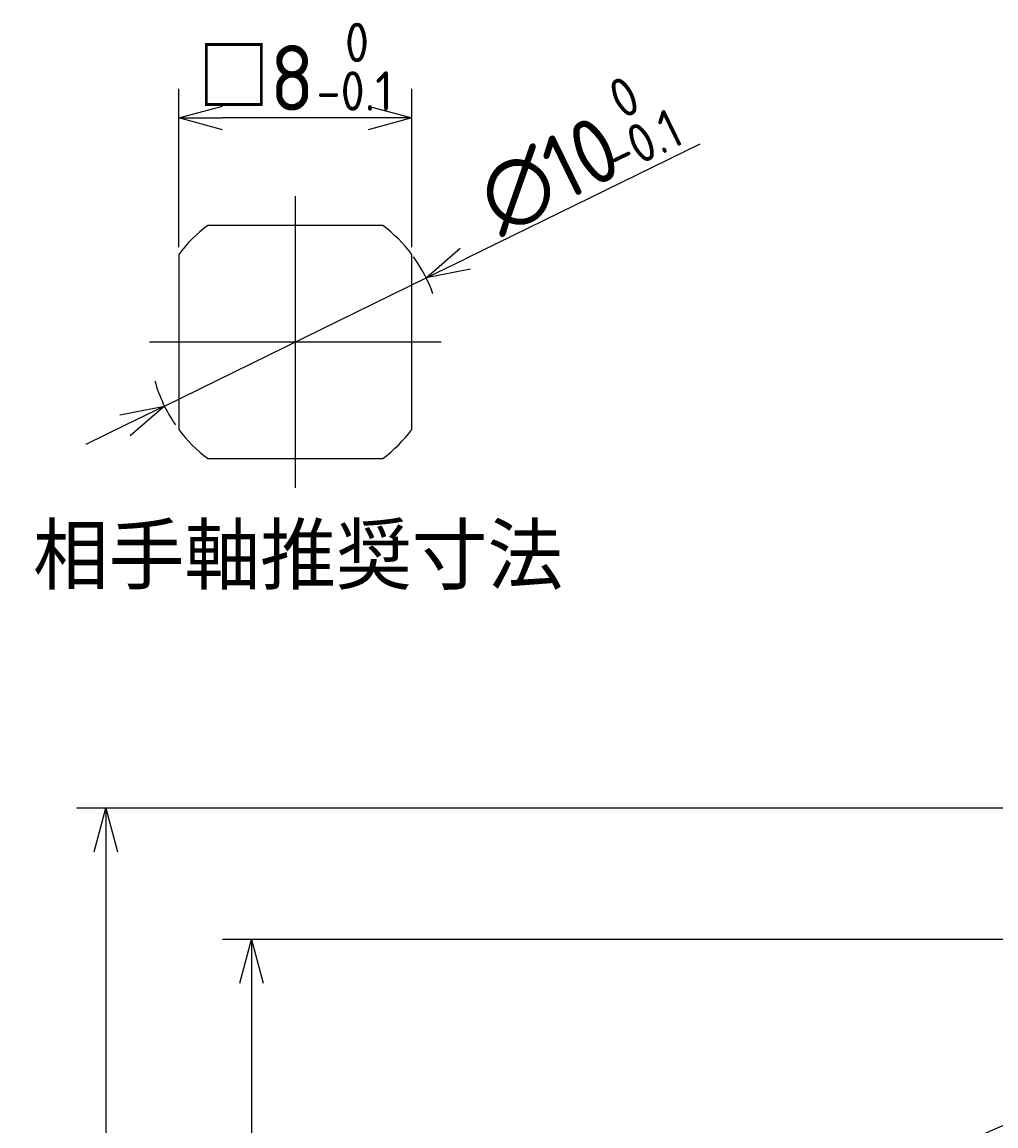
# Model space of a CAD drawing. Extents: x 57 to 182, y 2 to 97.
# Tile 2 of 9: x 57 to 91, y 57 to 94. Entities that reach past the tile are written whole.
import ezdxf

# ---------------------------------------------------------------- set-up
doc = ezdxf.new("R2010")
doc.units = 0
doc.linetypes.add('CENTER', pattern=[50.8, 31.75, -6.35, 6.35, -6.35])
doc.layers.get('0').update_dxf_attribs({"linetype": 'CONTINUOUS'})
doc.layers.get('DEFPOINTS').update_dxf_attribs({"linetype": 'CONTINUOUS'})
for name, color, linetype in [('18-0-CON', 3, 'CONTINUOUS'), ('18-2-SEN', 1, 'CENTER'), ('35-0-CON', 7, 'CONTINUOUS')]:
    doc.layers.add(name, color=color, linetype=linetype)
doc.styles.add('DIMENSION', font='isocp.shx', dxfattribs={"bigfont": 'bigfont.shx'})
doc.styles.add('KANJI', font='TXT', dxfattribs={"bigfont": 'BIGFONT'})
doc.dimstyles.get("Standard").update_dxf_attribs({"dimtxt": 0.18, "dimasz": 0.18, "dimexe": 0.18, "dimexo": 0.0625, "dimgap": 0.09, "dimtad": 0, "dimtih": 1, "dimtoh": 1, "dimzin": 0, "dimcen": 0.09, "dimazin": 3, "dimtfac": 1, "dimtofl": 0, "dimtmove": 0, "dimatfit": 3})

# ---------------------------------------------------------------- blocks, each defined once
blk = doc.blocks.new('_OPEN30')
at = {"color": 0, "linetype": 'BYBLOCK'}
for p, q in [((-1, 0.268), (0, 0)), ((0, 0), (-1, -0.268)), ((0, 0), (-1, 0))]:
    blk.add_line(p, q, dxfattribs=at)
blk = doc.blocks.new('*U202')
at = {"layer": '18-0-CON', "color": 161, "style": 'DIMENSION'}
for s, height, p in [(' 0', 1.35, (67.43, 93.103)), ('□8', 2.25, (63.155, 91.437)), ('-0.1', 1.35, (67.228, 91.437))]:
    blk.add_text(s, height=height, dxfattribs=at).set_placement(p)
blk = doc.blocks.new('*D146')
at = {"layer": '18-0-CON', "color": 161}
for p, q in [((62.5, 86.75), (62.5, 92.187)), ((70.5, 86.75), (70.5, 92.187)), ((69, 91.187), (64, 91.187))]:
    blk.add_line(p, q, dxfattribs=at)
at = {"layer": 'DEFPOINTS', "color": 0}
for p in [(62.5, 91.187), (62.5, 86.5), (70.5, 86.5)]:
    blk.add_point(p, dxfattribs=at)
at = {"layer": '18-0-CON'}
blk.add_blockref('*U202', (0, 0), dxfattribs=at)
at = {"layer": '18-0-CON', "color": 161, "xscale": 1.500000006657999, "yscale": 1.500000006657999, "zscale": 1.500000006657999, "rotation": 180}
blk.add_blockref('_OPEN30', (62.5, 91.187), dxfattribs=at)
at = {"layer": '18-0-CON', "color": 161, "xscale": 1.500000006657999, "yscale": 1.500000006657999, "zscale": 1.500000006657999}
blk.add_blockref('_OPEN30', (70.5, 91.187), dxfattribs=at)
blk = doc.blocks.new('*U203')
at = {"layer": '18-0-CON', "color": 161, "style": 'DIMENSION'}
for s, height, p in [(' 0', 1.35, (77.01, 90.775)), ('∅10', 2.25, (73.498, 87.202)), ('-0.1', 1.35, (77.56, 89.19))]:
    blk.add_text(s, height=height, rotation=26.0709, dxfattribs=at).set_placement(p)
blk = doc.blocks.new('*D147')
at = {"layer": '18-0-CON', "color": 161}
for p, q in [((80.38, 90.291), (72.339, 86.357)), ((62.009, 81.303), (70.991, 85.697)), ((60.661, 80.643), (59.314, 79.984))]:
    blk.add_line(p, q, dxfattribs=at)
at = {"layer": 'DEFPOINTS', "color": 0}
for p in [(70.991, 85.697), (62.009, 81.303)]:
    blk.add_point(p, dxfattribs=at)
at = {"layer": '18-0-CON'}
blk.add_blockref('*U203', (0, 0), dxfattribs=at)
at = {"layer": '18-0-CON', "color": 161, "xscale": 1.500000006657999, "yscale": 1.500000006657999, "zscale": 1.500000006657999}
for p, rotation in [((70.991, 85.697), 206.0709317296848), ((62.009, 81.303), 26.07093172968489)]:
    blk.add_blockref('_OPEN30', p, dxfattribs=dict(at, rotation=rotation))
blk = doc.blocks.new('*D149')
at = {"layer": '18-0-CON', "color": 161}
for p, q in [((96.5, 63), (64, 63)), ((65, 61.5), (65, 8.5)), ((96.5, 7), (64, 7))]:
    blk.add_line(p, q, dxfattribs=at)
at = {"layer": 'DEFPOINTS', "color": 0}
for p in [(96.75, 63), (65, 7), (96.75, 7)]:
    blk.add_point(p, dxfattribs=at)
at = {"layer": '18-0-CON', "color": 161, "xscale": 1.500000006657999, "yscale": 1.500000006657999, "zscale": 1.500000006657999}
for p, rotation in [((65, 63), 90), ((65, 7), 270)]:
    blk.add_blockref('_OPEN30', p, dxfattribs=dict(at, rotation=rotation))
at = {"layer": '18-0-CON', "color": 161, "style": 'DIMENSION'}
blk.add_text('56', height=2.25, rotation=90, dxfattribs=at).set_placement((64.75, 33.369))
blk = doc.blocks.new('*D150')
at = {"layer": '18-0-CON', "color": 161}
for p, q in [((99.75, 67.5), (59, 67.5)), ((60, 66), (60, 4)), ((99.75, 2.5), (59, 2.5))]:
    blk.add_line(p, q, dxfattribs=at)
at = {"layer": 'DEFPOINTS', "color": 0}
for p in [(100, 67.5), (60, 2.5), (100, 2.5)]:
    blk.add_point(p, dxfattribs=at)
at = {"layer": '18-0-CON', "color": 161, "xscale": 1.500000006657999, "yscale": 1.500000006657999, "zscale": 1.500000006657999}
for p, rotation in [((60, 67.5), 90), ((60, 2.5), 270)]:
    blk.add_blockref('_OPEN30', p, dxfattribs=dict(at, rotation=rotation))
at = {"layer": '18-0-CON', "color": 161, "style": 'DIMENSION'}
blk.add_text('(65)', height=2.25, rotation=90, dxfattribs=at).set_placement((59.637, 32.525))

msp = doc.modelspace()

# ---------------------------------------------------------------- linework, layer by layer
at = {"layer": '18-0-CON'}
for start, end in [(19.2482, 35.8295), (195.5276, 214.6218)]:
    msp.add_arc((66.5, 83.5), 5, start, end, dxfattribs=at)
at = {"layer": '18-2-SEN'}
for p, q in [((66.5, 88.5), (66.5, 78.5)), ((61.5, 83.5), (71.5, 83.5))]:
    msp.add_line(p, q, dxfattribs=at)
at = {"layer": '35-0-CON'}
for p, q in [((69.5, 87.5), (63.5, 87.5)), ((62.5, 86.5), (62.5, 80.5)), ((70.5, 80.5), (70.5, 86.5)), ((63.5, 79.5), (69.5, 79.5))]:
    msp.add_line(p, q, dxfattribs=at)
msp.add_circle((100, 35), 23.5, dxfattribs=at)
for start, end in [(126.8699, 143.1301), (36.8699, 53.1301), (216.8699, 233.1301), (306.8699, 323.1301)]:
    msp.add_arc((66.5, 83.5), 5, start, end, dxfattribs=at)

# ---------------------------------------------------------------- texts
at = {"layer": '18-0-CON', "style": 'KANJI', "width": 1.05}
msp.add_text('相手軸推奨寸法', height=2.25, dxfattribs=at).set_placement((57.5, 75))

# ---------------------------------------------------------------- dimensions: what is measured, and where the dimension line sits
at = {"layer": '18-0-CON'}
dim = msp.add_linear_dim(base=(62.5, 91.187), p1=(70.5, 86.5), p2=(62.5, 86.5), dimstyle='Standard', override={"dimscale": 0.5, "dimgap": 0.5, "dimpost": '□<>', "dimtol": 1, "dimlim": 0, "dimtp": 0, "dimtm": 0.1}, dxfattribs=at)
dim.commit()
dim.dimension.update_dxf_attribs({"geometry": '*D146', "text_midpoint": (66.5, 92.911)})
dim = msp.add_diameter_dim_2p(p1=(62.009, 81.303), p2=(70.991, 85.697), dimstyle='Standard', override={"dimscale": 0.5, "dimgap": 0.5, "dimtol": 1, "dimlim": 0, "dimtp": 0, "dimtm": 0.1}, dxfattribs=at)
dim.commit()
dim.dimension.update_dxf_attribs({"geometry": '*D147', "text_midpoint": (76.275, 90.203)})
for base, p1, p2, override, picture, middle in [((60, 2.5), (100, 67.5), (100, 2.5), {"dimscale": 0.5, "dimpost": '(<>)', "dimtol": 0, "dimtp": 0.1, "dimtm": 0}, '*D150', (58.512, 35)), ((65, 7), (96.75, 63), (96.75, 7), {"dimscale": 0.5, "dimtol": 0, "dimtp": 0.1, "dimtm": 0}, '*D149', (63.625, 35))]:
    dim = msp.add_linear_dim(base=base, p1=p1, p2=p2, angle=90, dimstyle='Standard', override=override, dxfattribs=at)
    dim.commit()
    dim.dimension.update_dxf_attribs({"geometry": picture, "text_midpoint": middle})

doc.saveas('drawing.dxf')
